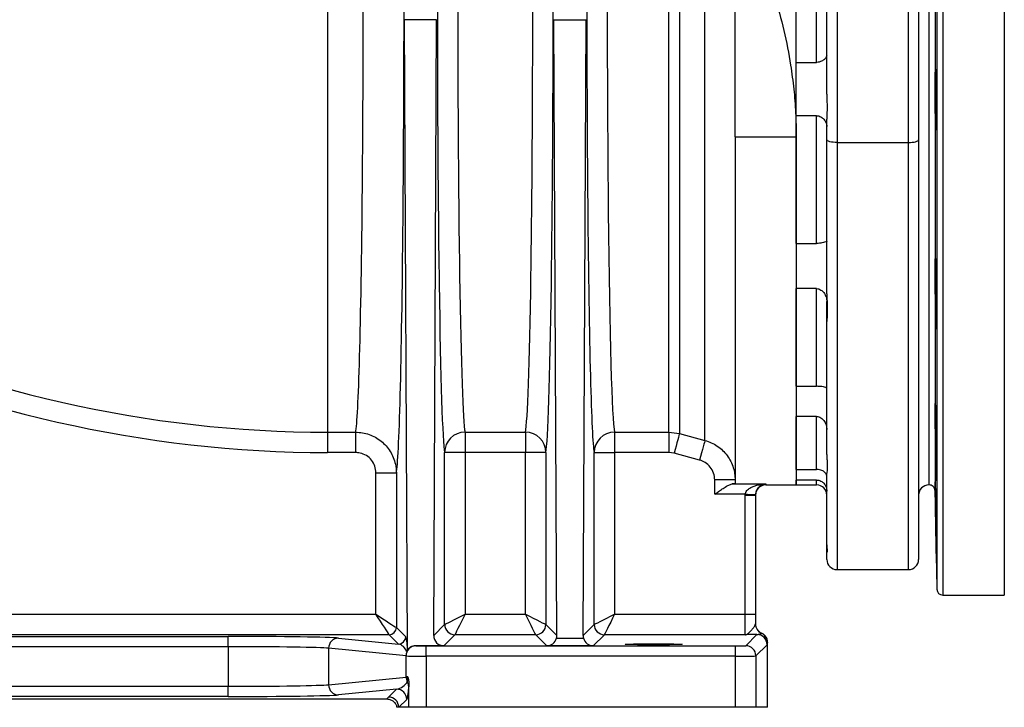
# Model space of a CAD drawing. Header units: millimetres. Extents: x 2625 to 14390, y 2229 to 15574.
# Tile 2 of 16: x 5195 to 7610, y 2229 to 3914. Entities that reach past the tile are written whole.
import ezdxf

# ---------------------------------------------------------------- set-up
doc = ezdxf.new("R2010")
doc.units = ezdxf.units.MM
doc.header["$LTSCALE"] = 5

msp = doc.modelspace()

# ---------------------------------------------------------------- linework, layer by layer
at = {"color": 8, "linetype": 'Continuous', "lineweight": 25}
for p, q in [((7444.6, 5438.8), (7444.6, 2518.3)), ((7459.6, 5453.5), (7459.6, 2503.5)), ((7610.1, 5453.5), (7610.1, 2503.5)), ((7440.4, 5198.3), (7440.4, 2758.8)), ((5949.8, 4420.8), (5949.8, 2902.8)), ((7199.8, 3613), (7199.8, 2566)), ((7374.8, 2566), (7374.8, 3613)), ((7149.8, 2773.5), (7149.8, 2785.5)), ((7024.8, 2775.8), (7024.8, 2773.5))]:
    msp.add_line(p, q, dxfattribs=at)
at = {"color": 7, "linetype": 'Continuous', "lineweight": 25}
for p, q in [((7424.8, 5183.5), (7424.8, 2773.5)), ((7099.8, 3626.4), (7099.8, 4902.1)), ((7374.8, 3613), (7374.8, 4862.4)), ((7399.8, 4868.8), (7399.8, 3619.4)), ((7174.8, 3731.3), (7174.8, 4669.8)), ((7199.8, 4663.4), (7199.8, 3613)), ((6875.7, 2882.6), (6875.7, 4488.1)), ((6813.3, 4450.9), (6813.3, 2899.4)), ((6787.4, 2902.8), (6787.4, 4443.1)), ((7099.8, 3809.2), (7099.8, 4147.9)), ((7149.8, 3809.2), (7149.8, 4147.9)), ((6949.8, 3626.4), (6949.8, 3971.3)), ((6217.5, 3913.7), (6138.7, 3913.7)), ((6145.9, 2374.2), (6138.7, 3913.7)), ((6210.4, 2404.5), (6217.5, 3913.7)), ((6505.5, 3913.7), (6584.2, 3913.7)), ((6512.5, 2404.5), (6505.5, 3913.7)), ((6577.1, 2404.5), (6584.2, 3913.7)), ((7099.8, 3809.2), (7149.8, 3809.2)), ((7442, 3782.5), (7442.9, 3782.5)), ((7149.8, 3678.4), (7099.8, 3678.4)), ((7099.8, 3365.5), (7099.8, 3678.4)), ((7149.8, 3365.5), (7149.8, 3678.4)), ((7174.8, 3619.4), (7174.8, 3670.3)), ((7442, 3663.2), (7443.7, 3663.2)), ((6949.8, 3626.4), (7099.8, 3626.4)), ((6949.8, 3626.4), (6949.8, 2777.7)), ((7099.8, 3626.4), (7099.8, 2773.5)), ((7174.8, 3242.1), (7174.8, 3619.4)), ((7199.8, 3613), (7374.8, 3613)), ((7399.8, 3619.4), (7399.8, 2591)), ((7099.8, 3365.5), (7149.8, 3365.5)), ((7149.8, 3254.7), (7099.8, 3254.7)), ((7099.8, 3015.2), (7099.8, 3254.7)), ((7149.8, 3015.2), (7149.8, 3254.7)), ((7174.8, 3174), (7174.8, 3223.2)), ((7442, 3199.9), (7443.9, 3199.9)), ((7174.8, 2848.1), (7174.8, 3174)), ((7099.8, 3015.2), (7149.8, 3015.2)), ((7149.8, 2941.1), (7099.8, 2941.1)), ((7099.8, 2811.5), (7099.8, 2941.1)), ((7149.8, 2811.5), (7149.8, 2941.1)), ((5949.8, 2902.8), (6018.9, 2902.8)), ((5949.8, 2902.8), (5949.8, 2853)), ((6018.9, 2902.8), (6018.9, 2853)), ((6287.3, 2902.8), (6435.6, 2902.8)), ((6287.3, 2902.8), (6287.3, 2853)), ((6435.6, 2902.8), (6435.6, 2853)), ((6654.1, 2902.8), (6787.4, 2902.8)), ((6654.1, 2902.8), (6654.1, 2853)), ((6787.4, 2902.8), (6813.3, 2899.4)), ((6787.4, 2902.8), (6787.4, 2853)), ((6813.3, 2899.4), (6875.7, 2882.6)), ((6018.9, 2853), (5949.8, 2853)), ((6237.3, 2431.5), (6237.3, 2853)), ((6287.3, 2853), (6237.3, 2853)), ((6287.3, 2853), (6287.3, 2456.5)), ((6435.6, 2853), (6287.3, 2853)), ((6485.6, 2853), (6435.6, 2853)), ((6435.6, 2456.5), (6435.6, 2853)), ((6485.6, 2853), (6485.6, 2431.5)), ((6604.1, 2431.5), (6604.1, 2853)), ((6604.1, 2853), (6654.1, 2853)), ((6654.1, 2853), (6654.1, 2456.5)), ((6787.4, 2853), (6654.1, 2853)), ((6800.3, 2851.3), (6787.4, 2853)), ((6862.8, 2834.5), (6800.3, 2851.3)), ((7442, 2855.1), (7443.4, 2855.1)), ((6068.8, 2802.9), (6118.8, 2802.9)), ((6068.8, 2456.5), (6068.8, 2802.9)), ((6118.8, 2802.9), (6118.8, 2424)), ((7099.8, 2811.5), (7149.8, 2811.5)), ((7174.8, 2626.3), (7174.8, 2802.6)), ((6949.8, 2786), (6899.8, 2786)), ((6899.8, 2750.8), (6899.8, 2786)), ((7149.8, 2785.5), (7099.8, 2785.5)), ((7099.8, 2773.5), (7099.8, 2785.5)), ((6942.2, 2775.8), (7024.8, 2775.8)), ((7024.8, 2773.5), (7099.8, 2773.5)), ((7099.8, 2773.5), (7149.8, 2773.5)), ((7440.4, 2758.8), (7444.6, 2518.3)), ((6974.9, 2750.8), (6899.8, 2750.8)), ((6974.8, 2748.8), (6974.9, 2750.8)), ((6974.8, 2456.5), (6974.8, 2748.8)), ((6974.8, 2748.8), (6999.8, 2748.8)), ((6999.9, 2749.8), (6999.8, 2748.8)), ((6999.8, 2748.8), (6999.8, 2456.5)), ((7174.8, 2610.3), (7174.8, 2626.3)), ((7174.8, 2591), (7174.8, 2610.3)), ((7199.8, 2566), (7374.8, 2566)), ((7459.6, 2503.5), (7610.1, 2503.5)), ((3335.3, 2456.5), (6068.8, 2456.5)), ((6287.3, 2456.5), (6435.6, 2456.5)), ((6654.1, 2456.5), (6974.8, 2456.5)), ((6974.8, 2456.5), (6999.8, 2456.5)), ((6974.8, 2406.5), (6974.8, 2456.5)), ((6999.8, 2456.5), (6999.8, 2432.7)), ((6118.8, 2424), (6141.7, 2401.1)), ((6210.4, 2404.5), (6237.3, 2431.5)), ((6485.6, 2431.5), (6512.5, 2404.5)), ((6577.1, 2404.5), (6604.1, 2431.5)), ((6101.3, 2406.5), (3310.5, 2406.5)), ((4243.2, 2402.1), (5706.4, 2402.1)), ((5706.4, 2377.1), (5706.4, 2402.1)), ((5977.3, 2398.1), (6124.2, 2383.6)), ((6124.2, 2383.6), (6101.3, 2406.5)), ((6262.3, 2406.5), (6235.3, 2379.4)), ((6460.6, 2406.5), (6262.3, 2406.5)), ((6488, 2379.1), (6460.6, 2406.5)), ((6511.6, 2397.6), (6578.1, 2397.6)), ((6629.1, 2406.5), (6601.7, 2379.1)), ((6974.8, 2406.5), (6629.1, 2406.5)), ((6975.7, 2379.4), (7003.2, 2406.9)), ((5706.4, 2377.1), (4243.2, 2377.1)), ((5706.4, 2377.1), (5706.4, 2280)), ((6142.6, 2354.3), (5952.6, 2373.1)), ((5952.6, 2373.1), (5952.6, 2283.9)), ((6166.3, 2379.4), (6167.2, 2379.3)), ((6235.3, 2379.4), (6166.3, 2379.4)), ((6191.8, 2354), (6191.8, 2379)), ((6191.8, 2379), (6950.7, 2379)), ((6601.7, 2379.1), (6488, 2379.1)), ((6950.7, 2354), (6950.7, 2379)), ((7028.2, 2381.9), (7000.7, 2354.4)), ((7029.5, 2228.5), (7029.5, 2387.5)), ((6142.6, 2302.7), (6142.6, 2354.3)), ((6191.8, 2354), (6191.8, 2228.5)), ((6950.7, 2354), (6191.8, 2354)), ((6950.7, 2228.5), (6950.7, 2354)), ((7000.7, 2354.4), (7000.7, 2228.5)), ((5952.6, 2283.9), (6142.6, 2302.7)), ((4243.2, 2280), (5706.4, 2280)), ((5706.4, 2255), (5706.4, 2280)), ((6119.3, 2273), (5977.3, 2258.9)), ((6099.8, 2253.5), (6119.3, 2273)), ((6149.4, 2228.5), (6149.4, 2287.4)), ((3854.1, 2248.9), (6095.6, 2248.9)), ((5706.4, 2255), (4243.2, 2255)), ((6144.3, 2248), (6124.8, 2228.5)), ((6124.8, 2228.5), (6120.2, 2228.5)), ((6149.4, 2228.5), (6124.8, 2228.5)), ((6191.8, 2228.5), (6149.4, 2228.5)), ((6950.7, 2228.5), (6191.8, 2228.5)), ((7000.7, 2228.5), (6950.7, 2228.5)), ((7029.5, 2228.5), (7000.7, 2228.5))]:
    msp.add_line(p, q, dxfattribs=at)
at = {"color": 7, "linetype": 'Continuous', "lineweight": 25, "flags": 128}
for points in [[(7199.8, 3613), (7195, 3613.1), (7190.3, 3613.4), (7185.9, 3614), (7182.2, 3614.8), (7179.1, 3615.8), (7176.7, 3616.9), (7175.3, 3618.2), (7174.8, 3619.4)], [(7374.8, 3613), (7379.7, 3613.1), (7384.4, 3613.4), (7388.7, 3614), (7392.5, 3614.8), (7395.6, 3615.8), (7397.9, 3616.9), (7399.4, 3618.2), (7399.8, 3619.4)], [(6813.3, 2899.4), (6812.8, 2897.8), (6812, 2894.6), (6810.7, 2889.9), (6809.1, 2883.9), (6807.2, 2876.8), (6805, 2868.8), (6802.7, 2860.2), (6800.3, 2851.3)], [(6875.7, 2882.6), (6875.3, 2881), (6874.4, 2877.8), (6873.2, 2873.1), (6871.6, 2867.1), (6869.7, 2860), (6867.5, 2852), (6865.2, 2843.4), (6862.8, 2834.5)], [(6974.9, 2750.8), (6979.8, 2750.6), (6984.4, 2750.4), (6988.8, 2750.3), (6992.5, 2750.1), (6995.6, 2750), (6998, 2749.9), (6999.4, 2749.8), (6999.9, 2749.8)], [(6068.8, 2456.5), (6077.4, 2450.9), (6085.8, 2445.5), (6093.6, 2440.4), (6100.7, 2435.8), (6106.8, 2431.8), (6111.9, 2428.5), (6115.6, 2426.1), (6117.9, 2424.6), (6118.8, 2424)], [(6101.3, 2406.5), (6100.8, 2407.4), (6099.2, 2409.7), (6096.8, 2413.5), (6093.5, 2418.5), (6089.5, 2424.6), (6084.9, 2431.7), (6079.8, 2439.6), (6074.4, 2447.9), (6068.8, 2456.5)], [(6237.3, 2431.5), (6238.5, 2432), (6241.4, 2433.5), (6246.1, 2435.8), (6252.3, 2438.9), (6259.8, 2442.7), (6268.4, 2447), (6277.7, 2451.6), (6287.3, 2456.5)], [(6287.3, 2456.5), (6282.5, 2446.8), (6277.9, 2437.5), (6273.6, 2429), (6269.8, 2421.4), (6266.7, 2415.2), (6264.4, 2410.5), (6262.9, 2407.6), (6262.3, 2406.5)], [(6435.6, 2456.5), (6445.2, 2451.6), (6454.5, 2447), (6463.1, 2442.7), (6470.6, 2438.9), (6476.9, 2435.8), (6481.5, 2433.5), (6484.5, 2432), (6485.6, 2431.5)], [(6460.6, 2406.5), (6460, 2407.6), (6458.6, 2410.5), (6456.2, 2415.2), (6453.1, 2421.4), (6449.3, 2429), (6445.1, 2437.5), (6440.4, 2446.8), (6435.6, 2456.5)], [(6604.1, 2431.5), (6605.2, 2432), (6608.1, 2433.5), (6612.8, 2435.8), (6619, 2438.9), (6626.6, 2442.7), (6635.2, 2447), (6644.4, 2451.6), (6654.1, 2456.5)], [(6654.1, 2456.5), (6649.3, 2446.8), (6644.6, 2437.5), (6640.3, 2429), (6636.6, 2421.4), (6633.5, 2415.2), (6631.1, 2410.5), (6629.6, 2407.6), (6629.1, 2406.5)]]:
    msp.add_lwpolyline(points, dxfattribs=at)
at = {"color": 7, "linetype": 'Continuous', "lineweight": 25}
for centre, radius, start, end in [((5949.8, 5828.5), 2925.8, 218.7926, 270), ((5949.8, 5828.5), 2975.6, 218.7926, 270), ((6287.3, 2852.8), 50, 89.9949, 179.7885), ((6435.6, 2852.8), 50, 0.2118, 90.0052), ((6654.1, 2852.8), 50, 89.9953, 179.7877), ((7024.8, 2748.5), 25, 90, 180), ((7149.8, 2748.5), 25, 0, 90), ((7424.8, 2748.5), 25, 90, 180), ((7425.4, 2758.5), 15, 1, 92.0879), ((7199.8, 2591), 25, 180, 270), ((7374.8, 2591), 25, 270, 0), ((7459.6, 2518.5), 15, 181, 270), ((6101.3, 2424), 17.5, 270.0237, 359.9763), ((6262.4, 2431.5), 25, 180.02, 269.98), ((6460.6, 2431.5), 25, 270.0211, 359.9796), ((6629.1, 2431.5), 25, 180.0207, 269.9793), ((7024.8, 2432.7), 25, 180.0023, 245.3972), ((5977.5, 2373.2), 24.9, 90.6403, 180.2276), ((6124.2, 2401.1), 17.5, 270.021, 359.98), ((7003.2, 2381.9), 25, 0.0208, 89.9792), ((7004, 2387.3), 25, 0.0088, 65.3786), ((6167.5, 2354.4), 24.9, 90.6403, 180.2283), ((6975.7, 2354.4), 25, 0.0201, 89.9799), ((6167.9, 2302.8), 25.3, 180.1585, 208.7388), ((5977.5, 2283.8), 24.9, 179.773, 269.359), ((6119.3, 2248), 25, 0.0205, 89.9802), ((6125.9, 2278.3), 23.3, 0.3893, 31.8176), ((6099.8, 2228.5), 25, 0.0197, 89.9803)]:
    msp.add_arc(centre, radius, start, end, dxfattribs=at)
at = {"color": 8, "linetype": 'Continuous', "lineweight": 25}
msp.add_ellipse((6017.1, 3978.5), major_axis=(0, 1080), ratio=0.019071, start_param=3.230204, end_param=5.282692, dxfattribs=at)
at = {"color": 7, "linetype": 'Continuous', "lineweight": 25}
for centre, major_axis, ratio, start_param, end_param in [((6117.1, 3978.5), (0, 1180), 0.017455, 3.227182, 5.218907), ((6605.8, 3978.5), (0, 1130), 0.017455, 1.042375, 3.052981), ((6655.8, 3978.5), (0, 1080), 0.018263, 1.126185, 3.052981), ((6239.1, 3978.5), (0, 1130), 0.017455, 1.450154, 3.052981), ((6483.8, 3978.5), (0, 1130), 0.017455, 3.230204, 4.833031), ((6289.1, 3978.5), (0, 1080), 0.018263, 1.478229, 3.052981), ((6433.8, 3978.5), (0, 1080), 0.018263, 3.230204, 4.804956), ((7024.8, 2433.2), (0, 25), 0.999848, 1.570796, 2.723011), ((5706.4, 2397.3), (275, 0), 0.017455, 0.174533, 1.570796), ((6141.7, 2358.6), (-0.5, 42.8), 0.110233, 5.085238, 6.170726), ((6235.4, 2404.5), (10, 23.1), 0.993176, 1.978243, 3.548735), ((6488, 2404.1), (9.6, 23.2), 0.975619, 3.543095, 4.834676), ((6487.5, 2404.5), (-10, 23.1), 0.993176, 4.026032, 4.304942), ((6602.1, 2404.5), (10, 23.1), 0.993176, 1.978243, 2.257153), ((6601.7, 2404.1), (-9.6, 23.2), 0.975619, 1.448509, 2.740091), ((7024.8, 2453.5), (23.1, 55.8), 0.171628, 3.890033, 3.900937), ((5706.4, 2372.3), (250, 0), 0.019201, 0.174533, 1.570796), ((6124.2, 2358.6), (-11.4, 23.8), 0.789109, 4.607701, 5.734648), ((6167.6, 2354.3), (20.3, -16.1), 0.950168, 2.265623, 3.39257), ((6191.8, 2379.4), (25, 0), 0.017455, 3.316126, 4.712389), ((6950.7, 2379.4), (25, 0), 0.017455, 4.712389, 6.265732), ((7049.8, 2453.5), (42.5, 68.8), 0.381992, 3.729237, 3.740156), ((6191.8, 2354.4), (50, 0), 0.008728, 3.316126, 4.712389), ((6950.7, 2354.4), (50, 0), 0.008728, 4.712389, 6.265732), ((6191.8, 2302.7), (50, 0), 0.008728, 2.68304, 2.96706), ((5706.4, 2284.8), (250, 0), 0.019201, 4.712389, 6.108652), ((6119.3, 2298), (28.3, 13.9), 0.760074, 4.356358, 5.418044), ((6144.3, 2298), (0.6, 50.3), 0.110233, 3.254052, 4.315738), ((5706.4, 2259.8), (275, 0), 0.017455, 4.712389, 6.108652)]:
    msp.add_ellipse(centre, major_axis=major_axis, ratio=ratio, start_param=start_param, end_param=end_param, dxfattribs=at)
msp.add_ellipse((6749.8, 2382.9), major_axis=(70, 0), ratio=0.017455, dxfattribs=at)
for points, knots in [([(7047, 3971.3), (7054.8, 3943.4), (7070.5, 3887.7), (7085.1, 3811.5), (7094.1, 3743.9), (7098.9, 3685.2), (7099.5, 3646), (7099.8, 3626.4)], [0, 0, 0, 0, 0.247617, 0.495204, 0.66344, 0.831775, 1, 1, 1, 1]), ([(7174.8, 3826.2), (7174.6, 3824.8), (7173.9, 3821.8), (7169.4, 3816.7), (7163.1, 3812.4), (7156.5, 3809.8), (7152.1, 3809.2), (7150, 3809.2), (7149.8, 3809.2)], [0, 0, 0, 0, 0.222272, 0.478831, 0.702807, 0.859056, 0.988672, 1, 1, 1, 1]), ([(7442, 3663.2), (7441.9, 3662.7), (7441.7, 3661.9), (7441.5, 3664.7), (7441.3, 3668.7), (7441.1, 3674.3), (7440.9, 3681.5), (7440.8, 3689.9), (7440.7, 3699.4), (7440.6, 3709.7), (7440.5, 3720.5), (7440.4, 3731.5), (7440.4, 3742.4), (7440.5, 3752.9), (7440.5, 3762.6), (7440.6, 3771.3), (7440.7, 3778.8), (7440.9, 3784.8), (7441, 3789.2), (7441.2, 3791.8), (7441.4, 3792.7), (7441.6, 3791.6), (7441.8, 3788.6), (7441.9, 3784.7), (7442, 3782.5)], [0, 0, 0, 0, 0.0728448, 0.1165046, 0.1601646, 0.2038264, 0.2474882, 0.2911476, 0.334807, 0.3784605, 0.4221133, 0.4657596, 0.5094057, 0.553048, 0.5966899, 0.6403323, 0.6839747, 0.7276217, 0.7712691, 0.8149234, 0.8585771, 0.9022376, 0.945897, 1, 1, 1, 1]), ([(7442, 3782.5), (7442.1, 3784.5), (7442.3, 3787.8), (7442.5, 3787.8), (7442.7, 3785.9), (7443, 3782), (7443.2, 3776.2), (7443.3, 3768.7), (7443.5, 3759.6), (7443.7, 3749.3), (7443.8, 3738), (7443.9, 3726.1), (7443.9, 3713.8), (7443.9, 3701.6), (7443.9, 3689.8), (7443.9, 3678.7), (7443.8, 3668.6), (7443.7, 3659.9), (7443.5, 3652.7), (7443.4, 3647.3), (7443.2, 3643.8), (7443, 3642.4), (7442.8, 3643), (7442.6, 3645.7), (7442.3, 3651.4), (7442.1, 3658.6), (7442, 3663.2)], [0, 0, 0, 0, 0.065567, 0.104869, 0.144171, 0.183475, 0.22278, 0.262084, 0.301388, 0.340687, 0.379986, 0.419281, 0.458575, 0.497864, 0.537153, 0.576441, 0.615729, 0.655018, 0.694307, 0.7336, 0.772894, 0.812193, 0.851492, 0.890795, 0.930098, 1, 1, 1, 1]), ([(7174.8, 3731.3), (7174.9, 3726.7), (7175, 3717.5), (7175.4, 3702.6), (7175.2, 3686.8), (7174.8, 3675.9), (7174.8, 3670.5), (7174.8, 3670.3)], [0, 0, 0, 0, 0.213131, 0.429805, 0.703605, 0.985111, 1, 1, 1, 1]), ([(7149.8, 3678.4), (7151.5, 3678.3), (7155.3, 3678), (7161.5, 3675.1), (7168.1, 3669.4), (7173.6, 3661.1), (7174.4, 3655.1), (7174.8, 3652.2)], [0, 0, 0, 0, 0.110947, 0.252182, 0.460636, 0.732547, 1, 1, 1, 1]), ([(7174.8, 3370.7), (7174.6, 3370.6), (7174.1, 3370.4), (7169.9, 3368.9), (7163.8, 3367.1), (7157.1, 3365.9), (7152.5, 3365.5), (7150.2, 3365.5), (7149.8, 3365.5)], [0, 0, 0, 0, 0.20026, 0.453766, 0.686143, 0.846005, 0.977486, 1, 1, 1, 1]), ([(7442, 3199.9), (7441.9, 3200.9), (7441.8, 3202.9), (7441.6, 3208.1), (7441.4, 3214.7), (7441.2, 3222.7), (7441.1, 3231.9), (7440.9, 3242), (7440.7, 3252.7), (7440.6, 3263.6), (7440.5, 3274.6), (7440.5, 3285.2), (7440.4, 3295.2), (7440.4, 3304.4), (7440.5, 3312.3), (7440.5, 3318.8), (7440.6, 3323.8), (7440.8, 3327), (7440.9, 3328.5), (7441.1, 3328.1), (7441.3, 3325.8), (7441.4, 3321.8), (7441.6, 3316.1), (7441.8, 3309.1), (7441.9, 3303.6), (7442, 3301)], [0, 0, 0, 0, 0.0436441, 0.087288, 0.1309406, 0.1745932, 0.2182465, 0.2619, 0.3055497, 0.3491994, 0.3928427, 0.436487, 0.4801235, 0.5237603, 0.5673937, 0.6110267, 0.6546613, 0.6982955, 0.7419355, 0.7855756, 0.8292222, 0.8728693, 0.9165213, 0.9601738, 1, 1, 1, 1]), ([(7442, 3301), (7442.1, 3300.8), (7442.2, 3300.2), (7442.4, 3296.9), (7442.6, 3291.8), (7442.8, 3284.9), (7443, 3276.3), (7443.2, 3266.4), (7443.4, 3255.4), (7443.6, 3243.7), (7443.7, 3231.5), (7443.8, 3219.2), (7443.9, 3207.2), (7443.9, 3195.8), (7443.9, 3185.4), (7443.9, 3176.1), (7443.8, 3168.4), (7443.7, 3162.3), (7443.6, 3158.2), (7443.5, 3156), (7443.3, 3155.9), (7443.1, 3157.8), (7442.9, 3161.8), (7442.7, 3167.6), (7442.5, 3175.2), (7442.2, 3185.6), (7442.1, 3194.6), (7442, 3199.9)], [0, 0, 0, 0, 0.039164, 0.078327, 0.117621, 0.156915, 0.19621, 0.235506, 0.274799, 0.314093, 0.353382, 0.392671, 0.431955, 0.471238, 0.510518, 0.549798, 0.589076, 0.628354, 0.667635, 0.706915, 0.7462, 0.785485, 0.824775, 0.864065, 0.90336, 0.942653, 1, 1, 1, 1]), ([(7149.8, 3254.7), (7151.5, 3254.5), (7155.3, 3254.2), (7161.5, 3250.9), (7168.1, 3244.4), (7173.6, 3234.5), (7174.4, 3227), (7174.8, 3223.2)], [0, 0, 0, 0, 0.110946, 0.252181, 0.460635, 0.732546, 1, 1, 1, 1]), ([(7174.8, 3242.1), (7174.9, 3237.3), (7175.1, 3227.8), (7175.9, 3213.5), (7176.1, 3199.2), (7175.3, 3185.3), (7175, 3177.8), (7174.8, 3174)], [0, 0, 0, 0, 0.173263, 0.349883, 0.556708, 0.769565, 1, 1, 1, 1]), ([(7174.8, 3007.8), (7174.6, 3008.8), (7174.1, 3011.2), (7169.9, 3013.5), (7163.8, 3014.6), (7157.1, 3015.1), (7152.5, 3015.2), (7150.2, 3015.2), (7149.8, 3015.2)], [0, 0, 0, 0, 0.20026, 0.453766, 0.686143, 0.846004, 0.977486, 1, 1, 1, 1]), ([(7442, 2855.1), (7441.9, 2857.4), (7441.8, 2861.9), (7441.6, 2870.4), (7441.4, 2879.9), (7441.2, 2890.2), (7441.1, 2901), (7440.9, 2912), (7440.7, 2922.9), (7440.6, 2933.4), (7440.5, 2943.1), (7440.5, 2951.9), (7440.4, 2959.4), (7440.4, 2965.4), (7440.5, 2969.8), (7440.5, 2972.5), (7440.6, 2973.3), (7440.8, 2972.3), (7440.9, 2969.4), (7441.1, 2964.9), (7441.3, 2958.6), (7441.4, 2951), (7441.6, 2942.1), (7441.8, 2932.6), (7441.9, 2925.9), (7442, 2922.7)], [0, 0, 0, 0, 0.043649, 0.087299, 0.130951, 0.174604, 0.218258, 0.261911, 0.30556, 0.34921, 0.392854, 0.436497, 0.480134, 0.523771, 0.567404, 0.611037, 0.654672, 0.698306, 0.741946, 0.785586, 0.829232, 0.872879, 0.916531, 0.960184, 1, 1, 1, 1]), ([(7149.8, 2941.1), (7151.5, 2941), (7155.3, 2940.7), (7161.5, 2937.5), (7168.1, 2931.1), (7173.6, 2921.2), (7174.4, 2913.2), (7174.8, 2909.2)], [0, 0, 0, 0, 0.110946, 0.252182, 0.460633, 0.732543, 1, 1, 1, 1]), ([(7442, 2922.7), (7442.1, 2920.9), (7442.2, 2917.3), (7442.4, 2909.7), (7442.6, 2900.7), (7442.8, 2890.4), (7443, 2879.1), (7443.2, 2867.2), (7443.4, 2854.9), (7443.6, 2842.7), (7443.7, 2830.9), (7443.8, 2819.7), (7443.9, 2809.7), (7443.9, 2800.9), (7443.9, 2793.7), (7443.9, 2788.2), (7443.8, 2784.8), (7443.7, 2783.2), (7443.6, 2783.9), (7443.5, 2786.5), (7443.3, 2791.1), (7443.1, 2797.5), (7442.9, 2805.6), (7442.7, 2815.2), (7442.5, 2825.9), (7442.2, 2839.2), (7442.1, 2849.2), (7442, 2855.1)], [0, 0, 0, 0, 0.03929, 0.07858, 0.117873, 0.157167, 0.196462, 0.235757, 0.275051, 0.314345, 0.353634, 0.392923, 0.432207, 0.471491, 0.51077, 0.55005, 0.589328, 0.628606, 0.667886, 0.707166, 0.746451, 0.785736, 0.825026, 0.864317, 0.903611, 0.942905, 1, 1, 1, 1]), ([(6018.9, 2902.8), (6024.5, 2902.5), (6035.8, 2901.9), (6052.1, 2897.5), (6067.6, 2890.6), (6081.6, 2881.2), (6093.9, 2869.6), (6104, 2856.1), (6111.7, 2841), (6117.6, 2823.2), (6118.4, 2810.2), (6118.8, 2802.9)], [0, 0, 0, 0, 0.107369, 0.214738, 0.322109, 0.429476, 0.536868, 0.644259, 0.751731, 0.859202, 1, 1, 1, 1]), ([(6068.8, 2802.9), (6068.3, 2808.5), (6067.2, 2819.8), (6058.5, 2834.9), (6045.8, 2846.2), (6031.8, 2852.1), (6022.5, 2852.7), (6018.9, 2853)], [0, 0, 0, 0, 0.21575, 0.431524, 0.646787, 0.861215, 1, 1, 1, 1]), ([(6899.8, 2786), (6899.3, 2791.7), (6898.2, 2803), (6889.5, 2818), (6877.4, 2829.2), (6867.4, 2832.8), (6862.8, 2834.5)], [0, 0, 0, 0, 0.258739, 0.517492, 0.775858, 1, 1, 1, 1]), ([(7174.8, 2848.1), (7174.9, 2844.2), (7175.1, 2836.3), (7175.9, 2825.4), (7176.1, 2815.6), (7175.3, 2807.3), (7175, 2804.2), (7174.8, 2802.6)], [0, 0, 0, 0, 0.173265, 0.349885, 0.556711, 0.769566, 1, 1, 1, 1]), ([(7174.8, 2792.6), (7174.6, 2794.7), (7174.1, 2799.3), (7169.9, 2804.9), (7163.8, 2808.9), (7157.1, 2810.9), (7152.5, 2811.5), (7150.2, 2811.5), (7149.8, 2811.5)], [0, 0, 0, 0, 0.200259, 0.453764, 0.686143, 0.846004, 0.977486, 1, 1, 1, 1]), ([(6949.8, 2777.7), (6949.3, 2777.2), (6948.5, 2776.5), (6944, 2776), (6942.2, 2775.8)], [0, 0, 0, 0, 0.603273, 1, 1, 1, 1]), ([(7149.8, 2785.5), (7151.5, 2785.4), (7155.3, 2785.1), (7161.5, 2782.6), (7168.1, 2777.4), (7173.6, 2768.9), (7174.4, 2761.6), (7174.8, 2758)], [0, 0, 0, 0, 0.110947, 0.252183, 0.460638, 0.732546, 1, 1, 1, 1]), ([(7442, 2681.4), (7441.9, 2684.6), (7441.8, 2690.9), (7441.6, 2701.5), (7441.4, 2712.4), (7441.2, 2723.4), (7441.1, 2734.2), (7440.9, 2744.4), (7440.7, 2753.9), (7440.6, 2762.2), (7440.5, 2769.3), (7440.5, 2774.8), (7440.4, 2778.7), (7440.4, 2780.7), (7440.5, 2780.9), (7440.5, 2779.3), (7440.6, 2775.9), (7440.8, 2770.8), (7440.9, 2764), (7441.1, 2756), (7441.3, 2746.8), (7441.4, 2736.7), (7441.6, 2726), (7441.8, 2715.3), (7441.9, 2708.4), (7442, 2705.1)], [0, 0, 0, 0, 0.04365, 0.0873, 0.130954, 0.174605, 0.218259, 0.261912, 0.305562, 0.349212, 0.392856, 0.436499, 0.480136, 0.523773, 0.567406, 0.61104, 0.654674, 0.698308, 0.741949, 0.785588, 0.829235, 0.872883, 0.916534, 0.960186, 1, 1, 1, 1]), ([(6899.8, 2750.8), (6899.9, 2750.8), (6901.5, 2752), (6906.2, 2755.3), (6913.8, 2760.7), (6923.9, 2767.3), (6934, 2773.6), (6939.7, 2775.1), (6942.2, 2775.8)], [0, 0, 0, 0, 0.00175, 0.10549, 0.301027, 0.496361, 0.776137, 1, 1, 1, 1]), ([(6974.9, 2750.8), (6975.2, 2752.3), (6975.8, 2755.6), (6979.6, 2761), (6985.9, 2766), (6994.2, 2770.1), (7007.1, 2774.2), (7017.5, 2775.5), (7024.8, 2775.8), (7024.8, 2775.8)], [0, 0, 0, 0, 0.068702, 0.157014, 0.308114, 0.463421, 0.622312, 0.998434, 1, 1, 1, 1]), ([(7008.7, 2768.3), (7007.5, 2767.1), (7005, 2764.7), (7002.1, 2759.8), (7000.3, 2754.5), (7000, 2751.2), (6999.9, 2749.8)], [0, 0, 0, 0, 0.318027, 0.647837, 0.844038, 1, 1, 1, 1]), ([(7442, 2705.1), (7442.1, 2702), (7442.2, 2695.9), (7442.4, 2685.2), (7442.6, 2673.7), (7442.8, 2661.6), (7443, 2649.3), (7443.2, 2637.2), (7443.4, 2625.6), (7443.6, 2614.7), (7443.7, 2605.1), (7443.8, 2596.8), (7443.9, 2590.1), (7443.9, 2585.3), (7443.9, 2582.5), (7443.9, 2581.6), (7443.8, 2582.9), (7443.7, 2586.2), (7443.6, 2591.4), (7443.5, 2598.4), (7443.3, 2607.1), (7443.1, 2617), (7442.9, 2628), (7442.7, 2639.8), (7442.5, 2652), (7442.2, 2666.1), (7442.1, 2675.7), (7442, 2681.4)], [0, 0, 0, 0, 0.039291, 0.078583, 0.117877, 0.157171, 0.196466, 0.235762, 0.275055, 0.314349, 0.353638, 0.392927, 0.43221, 0.471494, 0.510774, 0.550053, 0.589331, 0.628609, 0.66789, 0.70717, 0.746454, 0.785739, 0.82503, 0.864319, 0.903614, 0.942909, 1, 1, 1, 1]), ([(7174.8, 2626.3), (7174.9, 2623.7), (7175.1, 2618.6), (7175.9, 2612.9), (7176.1, 2609), (7175.7, 2608.6), (7175.5, 2608.4)], [0, 0, 0, 0, 0.2306136, 0.4656947, 0.7409787, 1, 1, 1, 1]), ([(6974.8, 2406.5), (6974.9, 2406.5), (6975.7, 2406.5), (6978.1, 2407), (6982.3, 2409.7), (6987.6, 2415.1), (6993.3, 2421.9), (6998.5, 2428.3), (6999.4, 2431.3), (6999.8, 2432.7)], [0, 0, 0, 0, 0.0013, 0.094317, 0.277256, 0.460638, 0.65144, 0.841678, 1, 1, 1, 1]), ([(7003.2, 2406.9), (6998, 2406.8), (6990.9, 2406.7), (6981.1, 2406.6), (6976.9, 2406.5), (6974.9, 2406.5), (6974.8, 2406.5)], [0, 0, 0, 0, 0.5836713, 0.7904293, 0.9972515, 1, 1, 1, 1]), ([(7003.2, 2406.9), (7005.9, 2407.4), (7009.9, 2408.2), (7013.7, 2409.6), (7014.2, 2409.9), (7014.4, 2410)], [0, 0, 0, 0, 0.495485, 0.74802, 1, 1, 1, 1]), ([(7029.5, 2387.5), (7029.2, 2390.3), (7028.7, 2396), (7024.4, 2403.4), (7019.3, 2408.1), (7015.7, 2409.8), (7014.7, 2410.4)], [0, 0, 0, 0, 0.292673, 0.585346, 0.877996, 1, 1, 1, 1]), ([(6145.9, 2374.2), (6145.8, 2372.4), (6145.7, 2369.3), (6144.6, 2366.3), (6144.1, 2365.1)], [0, 0, 0, 0, 0.571145, 1, 1, 1, 1]), ([(7029, 2387.3), (7028.9, 2387), (7028.8, 2386.6), (7028.5, 2383.5), (7028.3, 2382.5), (7028.2, 2381.9)], [0, 0, 0, 0, 0.24994, 0.500484, 1, 1, 1, 1]), ([(6145.7, 2290.6), (6145.8, 2291.3), (6146.1, 2292.4), (6146.6, 2295.4), (6146.8, 2298.6), (6146.9, 2301.1), (6147, 2302.5), (6147, 2302.9)], [0, 0, 0, 0, 0.347075, 0.611364, 0.79363, 0.944296, 1, 1, 1, 1]), ([(6147, 2302.9), (6147, 2302.8), (6147.6, 2301), (6149, 2296), (6149.3, 2290.5), (6149.4, 2287.4)], [0, 0, 0, 0, 0.004285, 0.435623, 1, 1, 1, 1]), ([(6149.4, 2287.4), (6149.4, 2285), (6149.3, 2281.1), (6149.2, 2279.2), (6149.2, 2278.5)], [0, 0, 0, 0, 0.6189785, 1, 1, 1, 1]), ([(6095.6, 2248.9), (6095.8, 2249.2), (6097.1, 2250.7), (6098.6, 2252.3), (6099.8, 2253.5)], [0, 0, 0, 0, 0.1868411, 1, 1, 1, 1]), ([(6095.6, 2248.9), (6098.7, 2248.5), (6104.6, 2247.9), (6112.1, 2243.2), (6117.8, 2236.7), (6119.4, 2231.2), (6120.2, 2228.5)], [0, 0, 0, 0, 0.267916, 0.511923, 0.755963, 1, 1, 1, 1])]:
    msp.add_open_spline(points, degree=3, knots=knots, dxfattribs=at)
at = {"color": 8, "linetype": 'Continuous', "lineweight": 25}
for points, knots in [([(6875.7, 2882.6), (6881, 2880.9), (6891.7, 2877.5), (6906.3, 2869), (6919.5, 2858.4), (6930.6, 2845.7), (6939.6, 2831.2), (6945.5, 2816.2), (6948.8, 2802.9), (6949.2, 2795), (6949.4, 2792)], [0, 0, 0, 0, 0.1330172, 0.2698934, 0.4029225, 0.5398041, 0.6729388, 0.8099289, 0.9278031, 1, 1, 1, 1]), ([(7024.8, 2775.8), (7024.8, 2775.8), (7020.9, 2775.3), (7015.6, 2773.3), (7010.2, 2770), (7008.8, 2768.4), (7008.7, 2768.3)], [0, 0, 0, 0, 0.002769, 0.717739, 0.979921, 1, 1, 1, 1])]:
    msp.add_open_spline(points, degree=3, knots=knots, dxfattribs=at)

doc.saveas('drawing.dxf')
